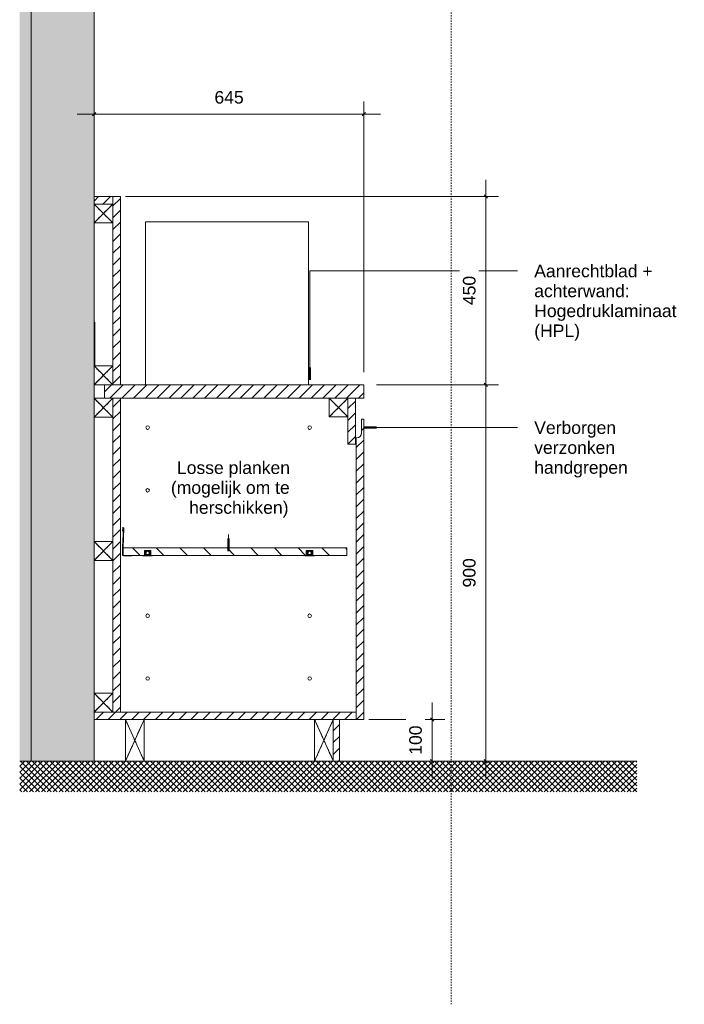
# Model space of a CAD drawing. Header units: millimetres. Extents: x -95449 to -59736, y -38642 to 27752.
# Tile 11 of 14: x -82177 to -80589, y 23044 to 25398. Entities that reach past the tile are written whole.
import ezdxf

# ---------------------------------------------------------------- set-up
doc = ezdxf.new("R2010")
doc.units = ezdxf.units.MM
doc.linetypes.add('Dash_2_', pattern=[6.35, 3.175, -3.175])
doc.linetypes.add('Hidden', pattern=[7.14375, 4.7625, -2.38125])
for name, color, linetype, lineweight in [('0-3', 90, 'Continuous', 5), ('A----M-', 8, 'Continuous', 5), ('A----M--20', 8, 'Continuous', 5), ('A09-C---4', 55, 'Dash_2_', 13), ('A09-NT--1', 210, 'Continuous', 50), ('A09-NT--2', 7, 'Continuous', 13), ('A29-----4', 254, 'Continuous', 5), ('A29-----5', 170, 'Continuous', 13), ('A69-----1', 8, 'Continuous', 5), ('A99----', 1, 'Continuous', 5), ('A99-----1', 1, 'Continuous', 13), ('Detail Items', 1, 'Continuous', 5), ('Detail Items-1', 10, 'Continuous', 5), ('Detail Items-2', 1, 'Hidden', 5), ('Detail Items-4', 8, 'Continuous', 5)]:
    doc.layers.add(name, color=color, linetype=linetype, lineweight=lineweight)
doc.styles.add('Arial_1', font='arial.ttf', dxfattribs={"height": 30})
doc.dimstyles.new('TD_Diagonal_1_5_mm', dxfattribs={"dimscale": 304.8, "dimtxt": 30.607782, "dimasz": 0.026247, "dimexe": 0.098425, "dimexo": 0.098425, "dimgap": 0.052493, "dimtad": 1, "dimdec": 0, "dimzin": 0, "dimdsep": 46, "dimtxsty": 'Arial_1', "dimblk1": 'OBLIQUE', "dimblk2": 'OBLIQUE', "dimsah": 1, "dimcen": 0.09, "dimdle": 0.131234, "dimazin": 2, "dimtfac": 1, "dimtdec": 4, "dimtix": 1, "dimtmove": 0, "dimatfit": 3, "dimfxl": 1, "dimtvp": 1, "dimtfill": 1, "dimtolj": 1, "dimtzin": 0, "dimarcsym": 2})
pattern_1 = [(45, (-81760.254, 24440), (-14.14214, 14.14214), [])]

# ---------------------------------------------------------------- blocks, each defined once
blk = doc.blocks.new('HSR-D_ABT_ARCH_Interieur_rvt-3-Pantry Griffie - Section A')
at = {"layer": 'A29-----4'}
for points in [[(37281.6, 23625), (37281.6, 26950), (37274.3, 26950), (37274.3, 27047.1), (37131.6, 27047.1), (37131.6, 23625)], [(37131.6, 23625), (37131.6, 26860), (37104, 26860), (37104, 23625)]]:
    blk.add_hatch(color=256, dxfattribs=at).paths.add_polyline_path(points)
at = {"layer": 'A29-----5'}
for p, q in [((37131.6, 27047.1), (37131.6, 23625)), ((37281.6, 24975.2), (37281.6, 27047.1)), ((37131.6, 23625), (37131.6, 26950)), ((37281.6, 24570.2), (37281.6, 24912.2)), ((37281.6, 24492.7), (37281.6, 24525.2)), ((37281.6, 24150.2), (37281.6, 24447.7)), ((37281.6, 23787.5), (37281.6, 24105.2)), ((37281.6, 23625), (37281.6, 23725))]:
    blk.add_line(p, q, dxfattribs=at)
blk = doc.blocks.new('Electrical wall socket - Wall socket_Double WCD-17077541-Pantry Griffie - Section A')
at = {"layer": 'A69-----1'}
for p, q in [((37281.6, 24675), (37283.6, 24675)), ((37283.6, 24675), (37283.6, 24570.2)), ((37281.6, 24525), (37283.6, 24525))]:
    blk.add_line(p, q, dxfattribs=at)
blk = doc.blocks.new('Microwave - Magnetron-18255911-Pantry Griffie - Section A')
at = {"layer": 'A69-----1'}
for p, q in [((37404.7, 24915), (37794.7, 24915)), ((37404.7, 24525), (37404.7, 24915)), ((37794.7, 24525), (37794.7, 24915))]:
    blk.add_line(p, q, dxfattribs=at)
blk = doc.blocks.new('Afstandsklods - Afstandsklods-13479953-Pantry Griffie - Section A')
at = {"layer": 'Detail Items'}
for p, q in [((37281.6, 24492.7), (37281.6, 24447.7)), ((37326.6, 24492.7), (37281.6, 24492.7)), ((37281.6, 24447.7), (37326.6, 24492.7)), ((37326.6, 24447.7), (37281.6, 24492.7)), ((37326.6, 24447.7), (37281.6, 24447.7))]:
    blk.add_line(p, q, dxfattribs=at)
at = {"layer": 'Detail Items-2'}
for p, q in [((37326.6, 24492.7), (37281.6, 24492.7)), ((37281.6, 24492.7), (37281.6, 24447.7)), ((37281.6, 24492.7), (37326.6, 24447.7)), ((37281.6, 24447.7), (37326.6, 24492.7)), ((37281.6, 24447.7), (37326.6, 24447.7))]:
    blk.add_line(p, q, dxfattribs=at)
blk = doc.blocks.new('Afstandsklods - Afstandsklods-V2-Pantry Griffie - Section A')
at = {"layer": 'Detail Items'}
for p, q in [((37281.6, 23787.5), (37281.6, 23742.5)), ((37326.6, 23787.5), (37281.6, 23787.5)), ((37281.6, 23742.5), (37326.6, 23787.5)), ((37326.6, 23742.5), (37281.6, 23787.5)), ((37326.6, 23787.5), (37326.6, 23742.5))]:
    blk.add_line(p, q, dxfattribs=at)
at = {"layer": 'Detail Items-2'}
for p, q in [((37326.6, 23787.5), (37281.6, 23787.5)), ((37281.6, 23787.5), (37281.6, 23742.5)), ((37281.6, 23787.5), (37326.6, 23742.5)), ((37281.6, 23742.5), (37326.6, 23787.5)), ((37326.6, 23742.5), (37326.6, 23787.5))]:
    blk.add_line(p, q, dxfattribs=at)
blk = doc.blocks.new('Afstandsklods - Afstandsklods-V3-Pantry Griffie - Section A')
at = {"layer": 'Detail Items'}
for p, q in [((37281.6, 24150.2), (37281.6, 24105.2)), ((37326.6, 24150.2), (37281.6, 24150.2)), ((37281.6, 24105.2), (37326.6, 24150.2)), ((37326.6, 24105.2), (37281.6, 24150.2)), ((37326.6, 24150.2), (37326.6, 24105.2)), ((37326.6, 24105.2), (37281.6, 24105.2))]:
    blk.add_line(p, q, dxfattribs=at)
at = {"layer": 'Detail Items-2'}
for p, q in [((37326.6, 24150.2), (37281.6, 24150.2)), ((37281.6, 24150.2), (37281.6, 24105.2)), ((37281.6, 24150.2), (37326.6, 24105.2)), ((37281.6, 24105.2), (37326.6, 24150.2)), ((37326.6, 24105.2), (37326.6, 24150.2)), ((37281.6, 24105.2), (37326.6, 24105.2))]:
    blk.add_line(p, q, dxfattribs=at)
blk = doc.blocks.new('Afstandsklods - Afstandsklods-V4-Pantry Griffie - Section A')
at = {"layer": 'Detail Items'}
for p, q in [((37281.6, 24957.2), (37281.6, 24912.2)), ((37281.6, 24912.2), (37326.6, 24957.2)), ((37326.6, 24912.2), (37281.6, 24957.2)), ((37326.6, 24957.2), (37326.6, 24912.2)), ((37326.6, 24912.2), (37281.6, 24912.2))]:
    blk.add_line(p, q, dxfattribs=at)
at = {"layer": 'Detail Items-2'}
for p, q in [((37281.6, 24957.2), (37281.6, 24912.2)), ((37281.6, 24957.2), (37326.6, 24912.2)), ((37281.6, 24912.2), (37326.6, 24957.2)), ((37326.6, 24912.2), (37326.6, 24957.2)), ((37281.6, 24912.2), (37326.6, 24912.2))]:
    blk.add_line(p, q, dxfattribs=at)
blk = doc.blocks.new('Afstandsklods - Afstandsklods-18260626-Pantry Griffie - Section A')
at = {"layer": 'Detail Items'}
for p, q in [((37808.9, 23725), (37808.9, 23625)), ((37853.6, 23625.5), (37808.9, 23725)), ((37808.9, 23625), (37853.6, 23724.5)), ((37853.6, 23625), (37808.9, 23625))]:
    blk.add_line(p, q, dxfattribs=at)
at = {"layer": 'Detail Items-2'}
for p, q in [((37808.9, 23725), (37808.9, 23625)), ((37808.9, 23725), (37853.6, 23625.5)), ((37808.9, 23625), (37853.6, 23724.5)), ((37808.9, 23625), (37853.6, 23625))]:
    blk.add_line(p, q, dxfattribs=at)
blk = doc.blocks.new('Afstandsklods - Afstandsklods-V5-Pantry Griffie - Section A')
at = {"layer": 'Detail Items'}
for p, q in [((37356.6, 23725), (37356.6, 23625)), ((37401.6, 23725), (37356.6, 23725)), ((37356.6, 23625), (37401.6, 23725)), ((37401.6, 23625), (37356.6, 23725)), ((37401.6, 23725), (37401.6, 23625)), ((37401.6, 23625), (37356.6, 23625))]:
    blk.add_line(p, q, dxfattribs=at)
at = {"layer": 'Detail Items-2'}
for p, q in [((37401.6, 23725), (37356.6, 23725)), ((37356.6, 23725), (37356.6, 23625)), ((37356.6, 23725), (37401.6, 23625)), ((37356.6, 23625), (37401.6, 23725)), ((37401.6, 23625), (37401.6, 23725)), ((37356.6, 23625), (37401.6, 23625))]:
    blk.add_line(p, q, dxfattribs=at)
blk = doc.blocks.new('Afstandsklods - Afstandsklods-13575863-Pantry Griffie - Section A')
at = {"layer": 'Detail Items'}
for p, q in [((37843.6, 24493), (37843.6, 24448)), ((37888.6, 24448), (37843.6, 24493)), ((37843.6, 24448), (37888.6, 24493)), ((37888.6, 24493), (37888.6, 24448)), ((37843.6, 24448), (37888.6, 24448))]:
    blk.add_line(p, q, dxfattribs=at)
at = {"layer": 'Detail Items-2'}
for p, q in [((37843.6, 24448), (37843.6, 24493)), ((37888.6, 24493), (37843.6, 24448)), ((37888.6, 24448), (37843.6, 24493)), ((37888.6, 24493), (37888.6, 24448)), ((37888.6, 24448), (37843.6, 24448))]:
    blk.add_line(p, q, dxfattribs=at)
blk = doc.blocks.new('DIMBLOCK15-Pantry Griffie - Section A')
at = {"layer": 'A----M--20'}
for p, q in [((-81062.9, 25015.2), (-81062.9, 24525)), ((-81924.8, 24975.2), (-81032.9, 24975.2)), ((-81062.9, 24975.2), (-81924.8, 24975.2)), ((-81324.8, 24525), (-81032.9, 24525)), ((-81062.9, 24525), (-81324.8, 24525))]:
    blk.add_line(p, q, dxfattribs=at)
at = {"layer": 'A----M--20', "lineweight": 35}
for p, q in [((-81062.9, 24975.2), (-81066.9, 24979.2)), ((-81062.9, 24975.2), (-81058.9, 24971.2)), ((-81062.9, 24525), (-81066.9, 24529)), ((-81062.9, 24525), (-81058.9, 24521))]:
    blk.add_line(p, q, dxfattribs=at)
at = {"layer": 'A----M--20', "color": 0, "insert": (-81117.9, 24715.5), "char_height": 30, "width": 83.065, "attachment_point": 1, "rotation": 90, "line_spacing_factor": 0.941778, "style": 'Arial_1', "bg_fill": 3, "box_fill_scale": 1.25, "bg_fill_color": 256, "bg_fill_true_color": 13158600, "bg_fill_transparency": 0}
blk.add_mtext('450', dxfattribs=at)
blk = doc.blocks.new('_Oblique')
at = {"color": 0, "linetype": 'ByBlock', "lineweight": -2}
blk.add_line((-0.5, -0.5), (0.5, 0.5), dxfattribs=at)
blk = doc.blocks.new('DIMBLOCK16-Pantry Griffie - Section A')
at = {"layer": 'A----M--20'}
for p, q in [((-81324.8, 24525), (-81032.9, 24525)), ((-81062.9, 24525), (-81324.8, 24525)), ((-81062.9, 24525), (-81062.9, 23585)), ((-81087.3, 23625), (-81032.9, 23625)), ((-81062.9, 23625), (-81087.3, 23625))]:
    blk.add_line(p, q, dxfattribs=at)
at = {"layer": 'A----M--20', "lineweight": 35}
for p, q in [((-81062.9, 24525), (-81066.9, 24529)), ((-81062.9, 24525), (-81058.9, 24521)), ((-81062.9, 23625), (-81066.9, 23629)), ((-81062.9, 23625), (-81058.9, 23621))]:
    blk.add_line(p, q, dxfattribs=at)
at = {"layer": 'A----M--20', "color": 0, "insert": (-81117.9, 24040.4), "char_height": 30, "width": 83.065, "attachment_point": 1, "rotation": 90, "line_spacing_factor": 0.941778, "style": 'Arial_1', "bg_fill": 3, "box_fill_scale": 1.25, "bg_fill_color": 256, "bg_fill_true_color": 13158600, "bg_fill_transparency": 0}
blk.add_mtext('900', dxfattribs=at)
blk = doc.blocks.new('DIMBLOCK17-Pantry Griffie - Section A')
at = {"layer": 'A----M--20'}
for p, q in [((-81999.8, 25196.8), (-81999.8, 25142.5)), ((-81999.8, 25172.5), (-81999.8, 25196.8)), ((-81354.8, 24555), (-81354.8, 25202.5)), ((-81314.8, 25172.5), (-82039.8, 25172.5)), ((-81354.8, 25172.5), (-81354.8, 24555))]:
    blk.add_line(p, q, dxfattribs=at)
at = {"layer": 'A----M--20', "lineweight": 35}
for p, q in [((-81999.8, 25172.5), (-82003.8, 25168.5)), ((-81999.8, 25172.5), (-81995.8, 25176.5)), ((-81354.8, 25172.5), (-81358.8, 25168.5)), ((-81354.8, 25172.5), (-81350.8, 25176.5))]:
    blk.add_line(p, q, dxfattribs=at)
at = {"layer": 'A----M--20', "color": 0, "insert": (-81711.9, 25227.4), "char_height": 30, "width": 83.065, "attachment_point": 1, "line_spacing_factor": 0.941778, "style": 'Arial_1', "bg_fill": 3, "box_fill_scale": 1.25, "bg_fill_color": 256, "bg_fill_true_color": 13158600, "bg_fill_transparency": 0}
blk.add_mtext('645', dxfattribs=at)
blk = doc.blocks.new('DIMBLOCK18-Pantry Griffie - Section A')
at = {"layer": 'A----M--20'}
for p, q in [((-81191.4, 23765), (-81191.4, 23585)), ((-81342.8, 23725), (-81161.4, 23725)), ((-81191.4, 23725), (-81342.8, 23725)), ((-81215.7, 23625), (-81161.4, 23625)), ((-81191.4, 23625), (-81215.7, 23625))]:
    blk.add_line(p, q, dxfattribs=at)
at = {"layer": 'A----M--20', "lineweight": 35}
for p, q in [((-81191.4, 23725), (-81195.4, 23729)), ((-81191.4, 23725), (-81187.4, 23721)), ((-81191.4, 23625), (-81195.4, 23629)), ((-81191.4, 23625), (-81187.4, 23621))]:
    blk.add_line(p, q, dxfattribs=at)
at = {"layer": 'A----M--20', "color": 0, "insert": (-81246.3, 23640.4), "char_height": 30, "width": 83.065, "attachment_point": 1, "rotation": 90, "line_spacing_factor": 0.941778, "style": 'Arial_1', "bg_fill": 3, "box_fill_scale": 1.25, "bg_fill_color": 256, "bg_fill_true_color": 13158600, "bg_fill_transparency": 0}
blk.add_mtext('100', dxfattribs=at)

msp = doc.modelspace()

# ---------------------------------------------------------------- hatches: boundary and pattern name
at = {"layer": 'Detail Items-1'}
h = msp.add_hatch(color=256, dxfattribs=at)
h.paths.add_polyline_path([(-81909.5, 24116), (-81909.5, 24116.9), (-81930.4, 24117.2), (-81930.5, 24136.3), (-81928.4, 24182.3), (-81929.4, 24182), (-81931.5, 24136.3), (-81931.3, 24117.1), (-81930.9, 24116.6), (-81930.1, 24116.1), (-81928.4, 24116), (-81923, 24116)])
h.paths.add_polyline_path([(-81930.6, 24175.4), (-81930.5, 24182), (-81931.3, 24182), (-81931.4, 24175.4), (-81931.2, 24175.4)])
h.paths.add_polyline_path([(-81928.6, 24182.7), (-81929.4, 24182.2), (-81928.4, 24182.3)])
h.paths.add_polyline_path([(-81928.8, 24183), (-81929.4, 24182.3), (-81928.6, 24182.7)])
h.paths.add_polyline_path([(-81929.1, 24183.2), (-81929.2, 24182.7), (-81928.8, 24183)])
h.paths.add_polyline_path([(-81929.4, 24183.4), (-81929.4, 24182.8), (-81929.1, 24183.2), (-81929.4, 24183.4)])
h.paths.add_polyline_path([(-81929.8, 24183.4), (-81929.6, 24182.9), (-81929.6, 24183.4), (-81929.7, 24183.4)])
h.paths.add_polyline_path([(-81930.5, 24183.3), (-81930, 24182.4), (-81929.8, 24183.4), (-81930.5, 24183.3)])
h.paths.add_polyline_path([(-81930.8, 24183.1), (-81930.2, 24182.6), (-81930.5, 24183.3)])
h.paths.add_polyline_path([(-81931.1, 24182.8), (-81930.5, 24182.7), (-81930.8, 24183.1)])
h.paths.add_polyline_path([(-81931.2, 24182.4), (-81930.5, 24182.4), (-81931.1, 24182.8), (-81931.2, 24182.5)])
h.paths.add_polyline_path([(-81931.3, 24182.1), (-81930.8, 24182.3), (-81931.2, 24182.4)])
h = msp.add_hatch(color=256, dxfattribs=at)
h.paths.add_polyline_path([(-81859.8, 24115.9), (-81859.8, 24117.1), (-81863.7, 24117.1), (-81863.7, 24128.9), (-81879.4, 24128.9), (-81879.4, 24117.1), (-81883.4, 24116.9), (-81883.4, 24115.9), (-81863.7, 24115.9)])
h.paths.add_polyline_path([(-81871.6, 24118.9), (-81872.6, 24119), (-81873.6, 24119.4), (-81874.4, 24120.1), (-81875, 24120.9), (-81875.4, 24121.9), (-81875.6, 24122.9), (-81875.4, 24123.9), (-81875, 24124.9), (-81874.4, 24125.7), (-81873.6, 24126.4), (-81872.6, 24126.8), (-81871.6, 24126.9), (-81870.5, 24126.8), (-81869.6, 24126.4), (-81868.8, 24125.7), (-81868.1, 24124.9), (-81867.7, 24123.9), (-81867.6, 24122.9), (-81867.7, 24121.9), (-81868.1, 24120.9), (-81868.8, 24120.1), (-81869.6, 24119.4), (-81870.5, 24119)])
h = msp.add_hatch(color=256, dxfattribs=at)
h.paths.add_polyline_path([(-81472.6, 24115.9), (-81472.6, 24117.1), (-81476.6, 24117.1), (-81476.6, 24128.9), (-81492.3, 24128.9), (-81492.3, 24117.1), (-81496.2, 24116.9), (-81496.2, 24115.9), (-81476.6, 24115.9)])
h.paths.add_polyline_path([(-81484.4, 24118.9), (-81485.5, 24119), (-81486.4, 24119.4), (-81487.3, 24120.1), (-81487.9, 24120.9), (-81488.3, 24121.9), (-81488.4, 24122.9), (-81488.3, 24123.9), (-81487.9, 24124.9), (-81487.3, 24125.7), (-81486.4, 24126.4), (-81485.5, 24126.8), (-81484.4, 24126.9), (-81483.4, 24126.8), (-81482.4, 24126.4), (-81481.6, 24125.7), (-81481, 24124.9), (-81480.6, 24123.9), (-81480.4, 24122.9), (-81480.6, 24121.9), (-81481, 24120.9), (-81481.6, 24120.1), (-81482.4, 24119.4), (-81483.4, 24119)])
at = {"layer": 'Detail Items-4'}
h = msp.add_hatch(dxfattribs=at)
h.set_pattern_fill('FP_6', color=256, style=0, pattern_type=2)
h.set_pattern_definition(pattern_1)
h.paths.add_polyline_path([(-81999.8, 24957.2), (-81954.8, 24957.2), (-81954.8, 24975.2), (-81999.8, 24975.2)])
h = msp.add_hatch(dxfattribs=at)
h.set_pattern_fill('FP_6', color=256, style=0, pattern_type=2)
h.set_pattern_definition(pattern_1)
h.paths.add_polyline_path([(-81936.8, 23742.5), (-81936.8, 24493), (-81954.8, 24493), (-81954.8, 23742.5)])
h.paths.add_polyline_path([(-81954.8, 24525), (-81936.8, 24525.2), (-81936.8, 24975.2), (-81954.8, 24975.2), (-81954.8, 24525.2)])
h = msp.add_hatch(dxfattribs=at)
h.set_pattern_fill('FP_6', color=256, style=0, pattern_type=2)
h.set_pattern_definition(pattern_1)
h.paths.add_polyline_path([(-81439.8, 24493), (-81354.8, 24493), (-81354.8, 24525), (-81974.8, 24525), (-81974.8, 24493), (-81486.7, 24493)])
h = msp.add_hatch(dxfattribs=at)
h.set_pattern_fill('FP_6', color=256, style=0, pattern_type=2)
h.set_pattern_definition(pattern_1)
h.paths.add_polyline_path([(-81392.8, 24383), (-81374.8, 24383), (-81374.8, 24493), (-81392.8, 24493), (-81392.8, 24398)])
h = msp.add_hatch(dxfattribs=at)
h.set_pattern_fill('FP_6', color=256, style=0, pattern_type=2)
h.set_pattern_definition(pattern_1)
h.paths.add_polyline_path([(-81361.8, 23725), (-81354.8, 23725), (-81354.8, 24443), (-81360.1, 24443), (-81360.1, 24410.6), (-81360.6, 24407.4), (-81361.8, 24404.3), (-81363.8, 24401.7), (-81366.5, 24399.7), (-81369.5, 24398.4), (-81372.8, 24398), (-81372.8, 23725), (-81363.8, 23725)])
h = msp.add_hatch(dxfattribs=at)
h.set_pattern_fill('FP_7', color=256, style=0, pattern_type=2)
h.set_pattern_definition([(135, (-81760.254, 24440), (-28.2843, -28.2843), [])])
h.paths.add_polyline_path([(-81909.5, 24116.9), (-81879.4, 24117.1), (-81879.4, 24128.9), (-81863.7, 24128.9), (-81863.7, 24117.1), (-81492.3, 24117.1), (-81492.3, 24128.9), (-81476.6, 24128.9), (-81476.6, 24117.1), (-81395.1, 24116.9), (-81395.1, 24135.3), (-81930.4, 24135.3), (-81930.2, 24116.9), (-81923, 24116.9)])
h.paths.add_polyline_path([(-81484.4, 24118.9), (-81483.4, 24119), (-81482.4, 24119.4), (-81481.6, 24120.1), (-81481, 24120.9), (-81480.6, 24121.9), (-81480.4, 24122.9), (-81480.6, 24123.9), (-81481, 24124.9), (-81481.6, 24125.7), (-81482.4, 24126.4), (-81483.4, 24126.8), (-81484.4, 24126.9), (-81485.5, 24126.8), (-81486.4, 24126.4), (-81487.3, 24125.7), (-81487.9, 24124.9), (-81488.3, 24123.9), (-81488.4, 24122.9), (-81488.3, 24121.9), (-81487.9, 24120.9), (-81487.3, 24120.1), (-81486.4, 24119.4), (-81485.5, 24119)])
h.paths.add_polyline_path([(-81871.6, 24118.9), (-81870.5, 24119), (-81869.6, 24119.4), (-81868.8, 24120.1), (-81868.1, 24120.9), (-81867.7, 24121.9), (-81867.6, 24122.9), (-81867.7, 24123.9), (-81868.1, 24124.9), (-81868.8, 24125.7), (-81869.6, 24126.4), (-81870.5, 24126.8), (-81871.6, 24126.9), (-81872.6, 24126.8), (-81873.6, 24126.4), (-81874.4, 24125.7), (-81875, 24124.9), (-81875.4, 24123.9), (-81875.6, 24122.9), (-81875.4, 24121.9), (-81875, 24120.9), (-81874.4, 24120.1), (-81873.6, 24119.4), (-81872.6, 24119)])
h = msp.add_hatch(dxfattribs=at)
h.set_pattern_fill('FP_6', color=256, style=0, pattern_type=2)
h.set_pattern_definition(pattern_1)
h.paths.add_polyline_path([(-81954.8, 23725), (-81372.8, 23725), (-81372.8, 23742.5), (-81999.8, 23742.5), (-81999.8, 23725)])
h = msp.add_hatch(dxfattribs=at)
h.set_pattern_fill('FP_6', color=256, style=0, pattern_type=2)
h.set_pattern_definition(pattern_1)
h.paths.add_polyline_path([(-81427.8, 23625), (-81412.8, 23625), (-81412.8, 23725), (-81427.8, 23725)])
h = msp.add_hatch(dxfattribs=at)
h.set_pattern_fill('FP_5', color=256, style=0, pattern_type=2)
h.set_pattern_definition([(45, (-81760.254, 24440), (-7.07107, 7.07107), []), (135, (-81760.254, 24440), (-7.07107, -7.07107), [])])
h.paths.add_polyline_path([(-80702.2, 23551.3), (-80702.2, 23625), (-82177.4, 23625), (-82177.4, 23551.3), (-81439.8, 23551.3)])

# ---------------------------------------------------------------- linework, layer by layer
at = {"layer": 'A09-C---4'}
msp.add_line((-81146.3, 27555.1), (-81146.3, 23043.6), dxfattribs=at)
at = {"layer": 'A09-NT--1'}
for p, q in [((-81483.5, 24536.5), (-81483.5, 24566.5)), ((-81354.2, 24422.5), (-81324.2, 24422.5)), ((-81678.2, 24127.2), (-81678.2, 24157.2))]:
    msp.add_line(p, q, dxfattribs=at)
at = {"layer": 'A09-NT--2'}
for p, q in [((-81483.5, 24797.1), (-80987.5, 24797.1)), ((-81483.5, 24536.5), (-81483.5, 24797.1)), ((-81354.2, 24422.5), (-80987.5, 24422.5)), ((-81678.2, 24127.2), (-81678.2, 24167.2))]:
    msp.add_line(p, q, dxfattribs=at)
at = {"layer": 'A99----'}
for p, q in [((-81931.6, 24175.4), (-81931.3, 24182.1)), ((-81931.5, 24136.4), (-81929.4, 24182)), ((-81930.3, 24182), (-81930.6, 24175.4)), ((-81928.4, 24181.9), (-81930.5, 24136.3)), ((-81930.6, 24175.4), (-81931.6, 24175.4)), ((-81931.5, 24128.8), (-81931.5, 24136.4)), ((-81930.5, 24136.3), (-81930.5, 24127.8)), ((-81931.5, 24117.9), (-81931.5, 24128.8)), ((-81930.5, 24127.8), (-81930.5, 24117.9)), ((-81923, 24116), (-81929.6, 24116)), ((-81909.5, 24116), (-81923, 24116)), ((-81909.5, 24116.9), (-81909.5, 24116)), ((-81405.1, 23625), (-81395.1, 23625))]:
    msp.add_line(p, q, dxfattribs=at)
for centre in [(-81871.6, 24422.7), (-81484.4, 24422.7), (-81871.6, 24272.7), (-81484.4, 24272.7), (-81871.8, 24122.9), (-81484.7, 24122.9), (-81871.6, 23972.7), (-81484.4, 23972.7), (-81871.6, 23822.7), (-81484.4, 23822.7)]:
    msp.add_circle(centre, 4.24, dxfattribs=at)
for centre, radius, start, end in [((-81929.9, 24182), 1.45, 357.4, 177.4), ((-81929.9, 24182), 0.45, 357.4, 177.4), ((-81929.6, 24117.9), 1.9, 180, 270), ((-81929.6, 24117.9), 0.9, 180, 195)]:
    msp.add_arc(centre, radius, start, end, dxfattribs=at)
at = {"layer": 'A99-----1'}
for p, q in [((-81954.8, 24975.2), (-81999.8, 24975.2)), ((-81999.8, 24975.2), (-81999.8, 24957.2)), ((-81999.8, 24957.2), (-81954.8, 24957.2)), ((-81936.8, 24975.2), (-81954.8, 24975.2)), ((-81954.8, 24957.2), (-81954.8, 24975.2)), ((-81936.8, 24525), (-81936.8, 24975.2)), ((-81954.8, 24912.2), (-81954.8, 24570.2)), ((-81354.8, 24525), (-81974.8, 24525)), ((-81974.8, 24525), (-81974.8, 24493)), ((-81354.8, 24493), (-81354.8, 24525)), ((-81974.8, 24493), (-81354.8, 24493)), ((-81954.8, 24493), (-81954.8, 24150.2)), ((-81936.8, 23742.5), (-81936.8, 24493)), ((-81374.8, 24493), (-81374.8, 24383)), ((-81392.8, 24383), (-81392.8, 24448)), ((-81360.1, 24443), (-81354.8, 24443)), ((-81360.1, 24410.6), (-81360.1, 24443)), ((-81354.8, 24443), (-81354.8, 23725)), ((-81372.8, 23742.5), (-81372.8, 24398)), ((-81374.8, 24383), (-81392.8, 24383)), ((-81930.4, 24116.9), (-81930.4, 24135.3)), ((-81930.4, 24135.3), (-81395.1, 24135.3)), ((-81395.1, 24135.3), (-81395.1, 24116.9)), ((-81883.4, 24116.9), (-81930.4, 24116.9)), ((-81883.4, 24115.9), (-81883.4, 24117.1)), ((-81883.4, 24117.1), (-81879.4, 24117.1)), ((-81859.8, 24115.9), (-81883.4, 24115.9)), ((-81879.4, 24128.9), (-81863.7, 24128.9)), ((-81879.4, 24117.1), (-81879.4, 24128.9)), ((-81863.7, 24128.9), (-81863.7, 24117.1)), ((-81863.7, 24117.1), (-81859.8, 24117.1)), ((-81859.8, 24117.1), (-81859.8, 24115.9)), ((-81496.2, 24116.9), (-81859.8, 24116.9)), ((-81496.2, 24115.9), (-81496.2, 24117.1)), ((-81496.2, 24117.1), (-81492.3, 24117.1)), ((-81472.6, 24115.9), (-81496.2, 24115.9)), ((-81492.3, 24128.9), (-81476.6, 24128.9)), ((-81492.3, 24117.1), (-81492.3, 24128.9)), ((-81476.6, 24128.9), (-81476.6, 24117.1)), ((-81476.6, 24117.1), (-81472.6, 24117.1)), ((-81472.6, 24117.1), (-81472.6, 24115.9)), ((-81395.1, 24116.9), (-81472.6, 24116.9)), ((-81954.8, 24105.2), (-81954.8, 23787.5)), ((-81999.8, 23725), (-81999.8, 23742.5)), ((-81999.8, 23742.5), (-81372.8, 23742.5)), ((-81372.8, 23742.5), (-81372.8, 23725)), ((-81924.8, 23725), (-81999.8, 23725)), ((-81372.8, 23725), (-81879.8, 23725)), ((-81427.8, 23625), (-81427.8, 23725)), ((-81412.8, 23725), (-81412.8, 23625)), ((-81354.8, 23725), (-81372.8, 23725)), ((-81924.8, 23625), (-82177.4, 23625)), ((-81472.5, 23625), (-81879.8, 23625)), ((-81412.8, 23625), (-81427.8, 23625)), ((-80702.2, 23625), (-81412.8, 23625))]:
    msp.add_line(p, q, dxfattribs=at)
for centre, radius, start, end in [((-81372.8, 24410.6), 12.6, 270, 360), ((-81871.6, 24122.9), 4, 0, 180), ((-81871.6, 24122.9), 4, 180, 0), ((-81484.4, 24122.9), 4, 0, 180), ((-81484.4, 24122.9), 4, 180, 0)]:
    msp.add_arc(centre, radius, start, end, dxfattribs=at)

# ---------------------------------------------------------------- block references
at = {"layer": '0-3'}
msp.add_blockref('HSR-D_ABT_ARCH_Interieur_rvt-3-Pantry Griffie - Section A', (-119281.4, 0), dxfattribs=at)
at = {"layer": 'A69-----1'}
for name in ['Microwave - Magnetron-18255911-Pantry Griffie - Section A', 'Electrical wall socket - Wall socket_Double WCD-17077541-Pantry Griffie - Section A']:
    msp.add_blockref(name, (-119281.4, 0), dxfattribs=at)
at = {"layer": 'Detail Items'}
for name, p in [('Afstandsklods - Afstandsklods-V4-Pantry Griffie - Section A', (-119281.4, 0)), ('Afstandsklods - Afstandsklods-V3-Pantry Griffie - Section A', (-119281.4, 420)), ('Afstandsklods - Afstandsklods-13479953-Pantry Griffie - Section A', (-119281.4, 0)), ('Afstandsklods - Afstandsklods-13575863-Pantry Griffie - Section A', (-119281.4, 0)), ('Afstandsklods - Afstandsklods-V3-Pantry Griffie - Section A', (-119281.4, 0)), ('Afstandsklods - Afstandsklods-V2-Pantry Griffie - Section A', (-119281.4, 0)), ('Afstandsklods - Afstandsklods-V5-Pantry Griffie - Section A', (-119281.4, 0)), ('Afstandsklods - Afstandsklods-18260626-Pantry Griffie - Section A', (-119281.4, 0))]:
    msp.add_blockref(name, p, dxfattribs=at)

# ---------------------------------------------------------------- next in the draw order: texts
at = {"layer": 'A09-NT--2', "char_height": 30, "attachment_point": 1, "style": 'Arial_1', "bg_fill": 3, "box_fill_scale": 1.25, "bg_fill_color": 256, "bg_fill_true_color": 13158600, "bg_fill_transparency": 0}
for s, insert, width in [('Aanrechtblad + ', (-80947.5, 24812.1), 355.949), ('achterwand: ', (-80947.5, 24764.5), 290.211), ('Hogedruklaminaat ', (-80947.5, 24716.9), 423.291), ('Verborgen', (-80947.5, 24437.5), 234.093), ('Losse planken', (-81801.5, 24341.8), 325.485), ('handgrepen', (-80947.5, 24342.3), 267.764)]:
    msp.add_mtext(s, dxfattribs=dict(at, insert=insert, width=width))

# ---------------------------------------------------------------- next in the draw order: dimensions: what is measured, and where the dimension line sits
at = {"layer": 'A----M-'}
dim = msp.add_linear_dim(base=(-81062.9, 24525), p1=(-81954.8, 24975.2), p2=(-81354.8, 24525), angle=90, dimstyle='TD_Diagonal_1_5_mm', override={"dimpost": '<>', "dimfxl": 750.136435}, dxfattribs=at)
dim.commit()
dim.dimension.update_dxf_attribs({"geometry": 'DIMBLOCK15-Pantry Griffie - Section A', "text_midpoint": (-81094.3, 24750.1)})

# ---------------------------------------------------------------- next in the draw order: texts
at = {"layer": 'A09-NT--2', "char_height": 30, "attachment_point": 1, "style": 'Arial_1', "bg_fill": 3, "box_fill_scale": 1.25, "bg_fill_color": 256, "bg_fill_true_color": 13158600, "bg_fill_transparency": 0}
for s, insert, width in [('(HPL)', (-80947.5, 24669.2), 134.684), ('verzonken ', (-80947.5, 24389.9), 245.316), ('(mogelijk om te ', (-81816, 24294.2), 343.122)]:
    msp.add_mtext(s, dxfattribs=dict(at, insert=insert, width=width))

# ---------------------------------------------------------------- next in the draw order: dimensions: what is measured, and where the dimension line sits
at = {"layer": 'A----M-'}
dim = msp.add_linear_dim(base=(-81062.9, 23625), p1=(-81354.8, 24525), p2=(-81057.3, 23625), angle=90, dimstyle='TD_Diagonal_1_5_mm', override={"dimpost": '<>', "dimfxl": 947.89549}, dxfattribs=at)
dim.commit()
dim.dimension.update_dxf_attribs({"geometry": 'DIMBLOCK16-Pantry Griffie - Section A', "text_midpoint": (-81094.3, 24075)})

# ---------------------------------------------------------------- next in the draw order: texts
at = {"layer": 'A09-NT--2', "insert": (-81772.4, 24246.5), "char_height": 30, "width": 290.211, "attachment_point": 1, "style": 'Arial_1', "bg_fill": 3, "box_fill_scale": 1.25, "bg_fill_color": 256, "bg_fill_true_color": 13158600, "bg_fill_transparency": 0}
msp.add_mtext('herschikken)', dxfattribs=at)

# ---------------------------------------------------------------- next in the draw order: dimensions: what is measured, and where the dimension line sits
at = {"layer": 'A----M-'}
dim = msp.add_linear_dim(base=(-81999.8, 25172.5), p1=(-81354.8, 24525), p2=(-81999.8, 25166.8), dimstyle='TD_Diagonal_1_5_mm', override={"dimpost": '<>', "dimfxl": 909.919344}, dxfattribs=at)
dim.commit()
dim.dimension.update_dxf_attribs({"geometry": 'DIMBLOCK17-Pantry Griffie - Section A', "text_midpoint": (-81677.3, 25203.8)})
dim = msp.add_linear_dim(base=(-81191.4, 23625), p1=(-81372.8, 23725), p2=(-81185.7, 23625), angle=90, dimstyle='TD_Diagonal_1_5_mm', override={"dimpost": '<>', "dimfxl": 212.124783}, dxfattribs=at)
dim.commit()
dim.dimension.update_dxf_attribs({"geometry": 'DIMBLOCK18-Pantry Griffie - Section A', "text_midpoint": (-81222.7, 23675)})

doc.saveas('drawing.dxf')
